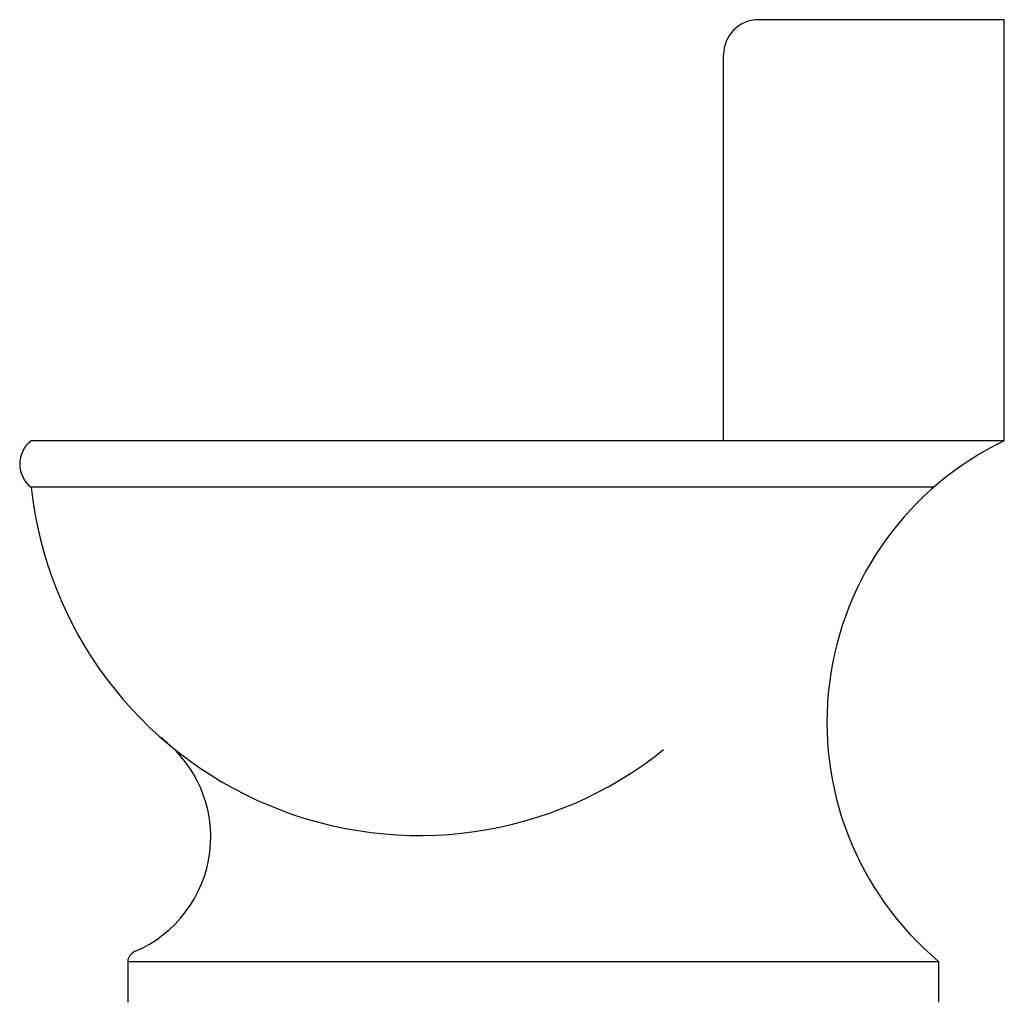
# Model space of a CAD drawing. Extents: x -0.376 to 0.345, y 0 to 0.719.
import ezdxf

# ---------------------------------------------------------------- set-up
doc = ezdxf.new("R2010")
doc.units = 0
doc.header["$MEASUREMENT"] = 0
doc.layers.add('MUEB-SANIT', color=251, linetype='CONTINUOUS')

msp = doc.modelspace()

# ---------------------------------------------------------------- linework, layer by layer
at = {"layer": 'MUEB-SANIT'}
for p, q in [((0.34493, 0.71942), (0.16507, 0.71942)), ((0.34493, 0.4111), (0.34493, 0.71942)), ((0.13938, 0.4111), (0.13938, 0.69373)), ((0.34493, 0.4111), (-0.36754, 0.4111)), ((0.29322, 0.37708), (-0.36754, 0.37708)), ((-0.29679, 0.02997), (0.29679, 0.02997)), ((-0.29679, 0.02997), (-0.29679, 0)), ((0.29679, 0.02997), (0.29679, 0))]:
    msp.add_line(p, q, dxfattribs=at)
for centre, radius, start, end in [((0.16507, 0.69373), 0.02569, 90, 180), ((-0.35429, 0.39409), 0.02156, 127.92748, 232.07252), ((0.44344, 0.20505), 0.22839, 115.5531, 230.04904), ((-0.08329, 0.4081), 0.28594, 186.22811, 308.71469), ((-0.32679, 0.12093), 0.09082, 292.73396, 53.38715), ((-0.28742, 0.02873), 0.00945, 116.91902, 172.45357)]:
    msp.add_arc(centre, radius, start, end, dxfattribs=at)

doc.saveas('drawing.dxf')
